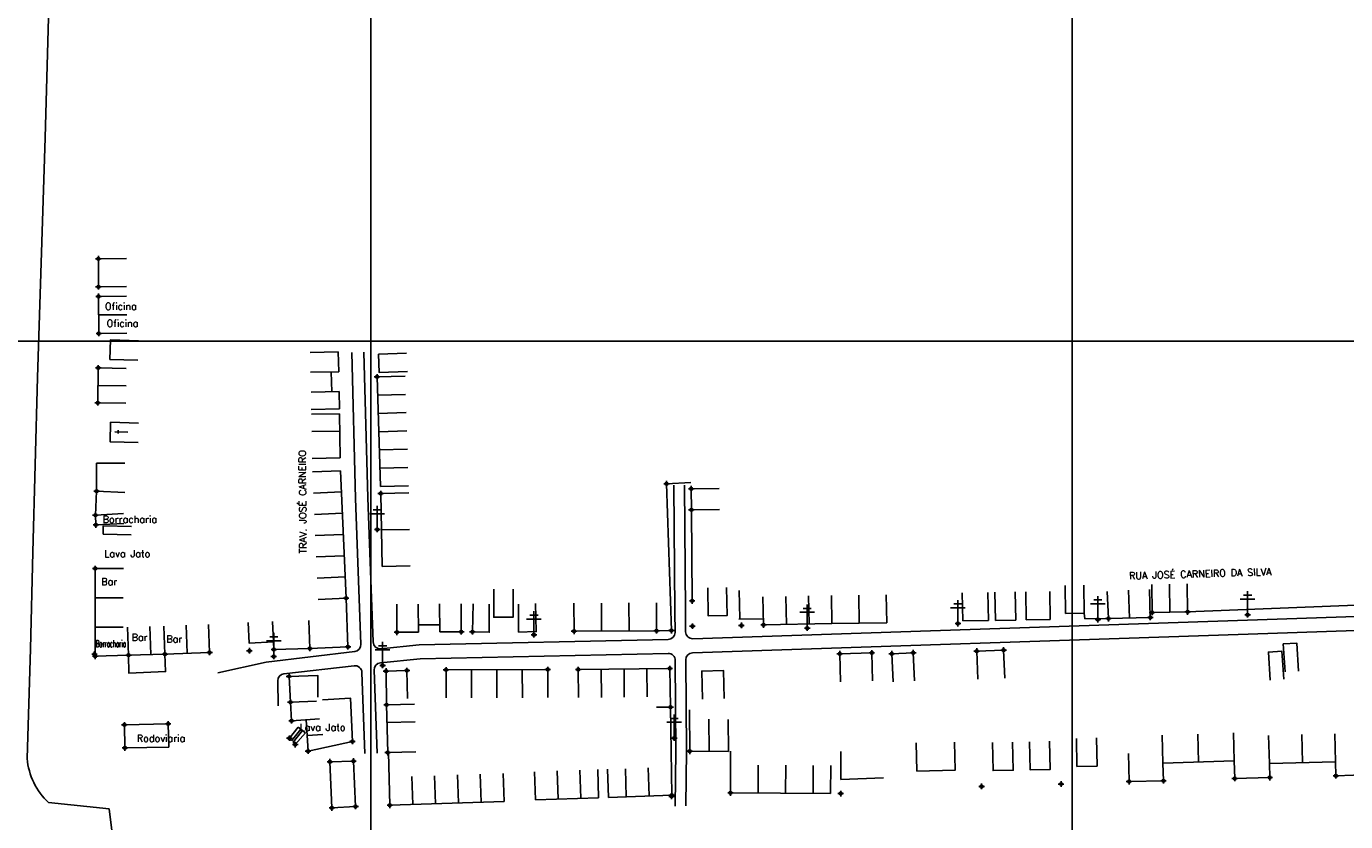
# Model space of a CAD drawing. Extents: x 539028 to 544996, y 8596245 to 8601028.
# Tile 20 of 32: x 541947 to 542323, y 8598226 to 8598453. Entities that reach past the tile are written whole.
import ezdxf
from ezdxf.enums import TextEntityAlignment as Align
from ezdxf.lldxf.tags import DXFTag

# ---------------------------------------------------------------- set-up
doc = ezdxf.new("R2010")
doc.units = 0
doc.header["$MEASUREMENT"] = 0
doc.header["$PDMODE"] = 34
doc.header["$PDSIZE"] = 0.8
for name, color, linetype in [('ASFALTO', 8, 'Continuous'), ('CASA', 2, 'Continuous'), ('CERCA', 9, 'CERCA_LINE'), ('ESTRADA_BARRO', 7, 'DASHED'), ('MALHA', 9, 'Continuous'), ('POSTE', 7, 'Continuous'), ('TEXTO', 2, 'Continuous'), ('TXT_NRUA', 2, 'Continuous')]:
    doc.layers.add(name, color=color, linetype=linetype)
doc.styles.add('GEOSIS', font='ROMANS.SHX')
doc.styles.get("Standard").update_dxf_attribs({"font": 'romans.shx'})
doc.linetypes.add('CERCA_LINE', pattern='A,0.5,-0.2,["X",Standard,S=0.1,R=0,X=-0.1,Y=-0.05],-0.25', length=0.95)
tags = doc.linetypes.add('DASHED', pattern=[0.75, 0.5, -0.25]).pattern_tags.tags
tags[6:7] = [DXFTag(74, 4), DXFTag(75, 0), DXFTag(340, '0'), DXFTag(46, 1.0), DXFTag(50, 0.0), DXFTag(44, 0.0), DXFTag(45, 0.0)]
tags[4:5] = [DXFTag(74, 4), DXFTag(75, 0), DXFTag(340, '0'), DXFTag(46, 1.0), DXFTag(50, 0.0), DXFTag(44, 0.0), DXFTag(45, 0.0)]

# ---------------------------------------------------------------- blocks, each defined once
blk = doc.blocks.new('C')
at = {"layer": 'CASA'}
blk.add_lwpolyline([(0, 0), (0, 8)], dxfattribs=at)
blk = doc.blocks.new('A$C225E566B')
at = {"layer": 'CASA'}
blk.add_lwpolyline([(0.16, 5.82), (8.16, 5.58), (8, 0), (0, 0.24)], dxfattribs=at)
blk = doc.blocks.new('A$C094F77C8')
at = {"layer": 'POSTE'}
for p, q in [((0, 5.6), (5.25, 5.6)), ((1.17, 7), (4.08, 7)), ((2.62, 0), (2.62, 8.4))]:
    blk.add_line(p, q, dxfattribs=at)
blk = doc.blocks.new('A$C34DC2D19')
at = {"layer": 'POSTE', "xscale": 0.8, "yscale": 0.8, "zscale": 0.8}
blk.add_blockref('A$C094F77C8', (0, 0, 340.37), dxfattribs=at)

msp = doc.modelspace()

# ---------------------------------------------------------------- linework, layer by layer
at = {"layer": 'ASFALTO'}
msp.add_lwpolyline([(541799.766, 8598109.323), (541802.861, 8598103.114), (541845.672, 8598141.273), (541855.907, 8598151.208), (541873.13, 8598167.086), (541923.705, 8598212.253), (541931.043, 8598217.398), (541942.355, 8598220.504), (541971.605, 8598223.467), (541970.817, 8598229.666), (541953.578, 8598231.456, -0.1852807), (541947.459, 8598244.032), (541948.444, 8598275.293), (541949.099, 8598302.887), (541950.436, 8598352.717), (541952.587, 8598421.06), (541954.861, 8598503.58)], format="xyb", dxfattribs=at)
at = {"layer": 'CASA'}
for p, q in [((542055.227, 8598353.13), (542047.231, 8598352.876)), ((542047.231, 8598352.876), (542048.222, 8598321.641)), ((542048.248, 8598321.641), (542056.246, 8598321.79)), ((542048.285, 8598319.641), (542056.284, 8598319.79)), ((542048.672, 8598298.849), (542048.285, 8598319.641)), ((541966.889, 8598298.219), (541966.871, 8598273.198)), ((541966.889, 8598298.219), (541966.871, 8598273.198)), ((541974.889, 8598298.213), (541966.889, 8598298.219)), ((541974.889, 8598298.213), (541966.889, 8598298.219)), ((542056.67, 8598298.998), (542048.672, 8598298.849)), ((542150.661, 8598283.949), (542150.487, 8598291.947)), ((542176.96, 8598282.574), (542176.854, 8598290.573)), ((542184.661, 8598290.676), (542184.766, 8598282.676)), ((542192.467, 8598290.779), (542192.573, 8598282.779)), ((542214.141, 8598291.314), (542214.262, 8598283.315)), ((542255.47, 8598291.703), (542255.808, 8598283.946)), ((542261.784, 8598284.105), (542261.571, 8598292.103)), ((542267.759, 8598284.265), (542267.546, 8598292.262)), ((542268.146, 8598293.706), (542268.259, 8598285.707)), ((542273.332, 8598285.778), (542273.219, 8598293.777)), ((542278.405, 8598285.85), (542278.292, 8598293.849)), ((542052.929, 8598280.055), (542052.87, 8598288.054)), ((542071.19, 8598288.189), (542071.249, 8598280.189)), ((542103.362, 8598288.331), (542103.415, 8598280.332)), ((542126.942, 8598280.488), (542126.889, 8598288.488)), ((542157.461, 8598282.149), (542157.287, 8598290.147)), ((542214.262, 8598283.315), (542221.571, 8598283.426)), ((542223.571, 8598283.456), (542229.381, 8598283.545)), ((542232.38, 8598283.59), (542239.19, 8598283.694)), ((542243.567, 8598285.422), (542248.877, 8598285.503)), ((542255.808, 8598283.946), (542267.759, 8598284.265)), ((542268.259, 8598285.707), (542278.405, 8598285.85)), ((541982.762, 8598273.69), (541982.475, 8598281.685)), ((541982.762, 8598273.69), (541982.475, 8598281.685)), ((541986.759, 8598273.833), (541986.473, 8598281.828)), ((541986.759, 8598273.833), (541986.473, 8598281.828)), ((541993.115, 8598274.061), (541992.829, 8598282.055)), ((541993.115, 8598274.061), (541992.829, 8598282.055)), ((541999.471, 8598274.288), (541999.185, 8598282.283)), ((541999.471, 8598274.288), (541999.185, 8598282.283)), ((542059.036, 8598280.099), (542052.929, 8598280.055)), ((542065.127, 8598282.172), (542059.021, 8598282.127)), ((542071.249, 8598280.189), (542065.142, 8598280.144)), ((542103.415, 8598280.332), (542126.942, 8598280.488)), ((542176.96, 8598282.574), (542157.461, 8598282.149)), ((542192.573, 8598282.779), (542176.96, 8598282.574)), ((541976.382, 8598273.546), (541986.759, 8598273.833)), ((541976.382, 8598273.546), (541986.759, 8598273.833)), ((541986.759, 8598273.833), (541999.471, 8598274.288)), ((541986.759, 8598273.833), (541999.471, 8598274.288)), ((542179.201, 8598273.945), (542188.347, 8598274.177)), ((542179.433, 8598265.948), (542179.201, 8598273.945)), ((542188.347, 8598274.177), (542188.55, 8598266.179)), ((542049.812, 8598268.984), (542055.748, 8598269.117)), ((542049.944, 8598259.353), (542049.812, 8598268.984)), ((542055.748, 8598269.117), (542055.927, 8598261.119)), ((542095.902, 8598269.42), (542066.905, 8598269.313)), ((542066.905, 8598269.313), (542066.935, 8598261.313)), ((542095.931, 8598261.42), (542095.902, 8598269.42)), ((542130.724, 8598269.702), (542104.617, 8598269.415)), ((542104.617, 8598269.415), (542104.704, 8598261.416)), ((542130.948, 8598258.728), (542130.724, 8598269.702)), ((542049.944, 8598259.353), (542057.942, 8598259.548)), ((542050.275, 8598245.746), (542049.944, 8598259.353)), ((542126.949, 8598258.646), (542130.948, 8598258.728)), ((542130.948, 8598258.728), (542131.28, 8598233.565)), ((542136.395, 8598246.123), (542136.308, 8598257.91)), ((542027.565, 8598246.133), (542026.982, 8598255.082)), ((542050.066, 8598254.355), (542058.064, 8598254.549)), ((542141.932, 8598246.092), (542141.866, 8598255.224)), ((542147.469, 8598246.06), (542147.403, 8598255.192)), ((542058.273, 8598245.941), (542050.275, 8598245.746)), ((542050.889, 8598230.688), (542050.522, 8598245.752)), ((542147.469, 8598246.06), (542136.395, 8598246.123)), ((542148.024, 8598246.181), (542148.029, 8598234.225)), ((542179.476, 8598238.048), (542179.521, 8598246.048)), ((542083.214, 8598239.808), (542083.49, 8598231.812)), ((542092.399, 8598232.271), (542092.133, 8598240.267)), ((542148.029, 8598234.225), (542176.597, 8598234.064)), ((542083.49, 8598231.812), (542050.889, 8598230.688)), ((542110.44, 8598232.871), (542092.399, 8598232.271)), ((542131.28, 8598233.565), (542113.239, 8598232.965))]:
    msp.add_line(p, q, dxfattribs=at)
for points, elevation in [([(541967.76, 8598386.601), (541975.76, 8598386.639)], 691.399), ([(541967.798, 8598378.603), (541967.76, 8598386.601)], 691.341), ([(541967.798, 8598378.603), (541975.798, 8598378.641)], 691.341), ([(541967.829, 8598375.864), (541975.829, 8598375.914)], 691.579), ([(541967.896, 8598365.296), (541967.829, 8598375.864)], 691.694), ([(541967.863, 8598370.58), (541975.862, 8598370.631)], 691.694), ([(541967.896, 8598365.296), (541975.896, 8598365.347)], 691.694), ([(541967.6, 8598345.502), (541967.74, 8598355.449)], 692.073), ([(541967.74, 8598355.449), (541975.739, 8598355.336)], 691.976), ([(541967.67, 8598350.475), (541975.669, 8598350.363)], 692.073), ([(541967.6, 8598345.502), (541975.6, 8598345.39)], 692.073), ([(541967.27, 8598328.26), (541975.27, 8598328.271)], 692.549), ([(541967.281, 8598320.305), (541967.27, 8598328.26)], 692.885), ([(541966.926, 8598313.488), (541967.281, 8598320.305)], 692.895), ([(541967.281, 8598320.305), (541975.27, 8598319.889)], 692.885), ([(541966.926, 8598313.488), (541974.915, 8598313.906)], 692.895), ([(541967.073, 8598310.678), (541966.926, 8598313.488)], 693.064), ([(541967.073, 8598310.678), (541975.062, 8598311.096)], 693.064)]:
    msp.add_lwpolyline(points, dxfattribs=dict(at, elevation=elevation))
for points in [[(542036.298, 8598354.367), (542036.192, 8598360.012)], [(542055.677, 8598359.69), (542047.683, 8598359.383), (542047.885, 8598354.149), (542055.879, 8598354.457)], [(542036.298, 8598354.367), (542028.3, 8598354.216)], [(542034.199, 8598354.327), (542034.305, 8598348.683)], [(542036.405, 8598348.723), (542028.406, 8598348.572)], [(542036.498, 8598343.778), (542036.405, 8598348.723)], [(542036.498, 8598343.778), (542028.5, 8598343.627)], [(542036.498, 8598343.778), (542028.5, 8598343.627)], [(542036.525, 8598342.378), (542028.526, 8598342.227)], [(542036.762, 8598329.789), (542036.525, 8598342.378)], [(541976.172, 8598337.11), (541972.432, 8598337.275)], [(541973.378, 8598336.764), (541973.404, 8598337.683)], [(542036.762, 8598329.789), (542028.764, 8598329.638)], [(542036.831, 8598326.144), (542038.416, 8598289.785)], [(542144.83, 8598321.042), (542136.83, 8598320.979), (542136.877, 8598315.023), (542144.877, 8598315.087)], [(541969.138, 8598308.014), (541969.184, 8598310.383)], [(541969.184, 8598310.383), (541977.182, 8598310.229)], [(541969.138, 8598308.014), (541977.137, 8598307.86)], [(542080.522, 8598292.328), (542080.522, 8598284.328), (542086.014, 8598284.328), (542086.014, 8598292.328)], [(542141.536, 8598292.727), (542141.682, 8598284.729), (542147.05, 8598284.826), (542146.905, 8598292.825)], [(542221.571, 8598283.426), (542221.45, 8598291.425)], [(542223.571, 8598283.456), (542223.45, 8598291.455)], [(542229.381, 8598283.545), (542229.259, 8598291.544)], [(542232.38, 8598283.59), (542232.259, 8598291.589)], [(542232.38, 8598283.59), (542232.259, 8598291.589)], [(542239.19, 8598283.694), (542239.068, 8598291.693)], [(542243.567, 8598285.422), (542243.446, 8598293.421)], [(542248.877, 8598285.503), (542248.756, 8598293.502)], [(542038.416, 8598289.785), (542038.953, 8598275.908)], [(542058.977, 8598288.099), (542059.036, 8598280.099)], [(542065.084, 8598288.144), (542065.142, 8598280.144)], [(542074.648, 8598288.196), (542074.439, 8598280.199), (542079.24, 8598280.073), (542079.22, 8598288.073)], [(542087.563, 8598288.094), (542087.583, 8598280.094), (542092.625, 8598280.247), (542092.383, 8598288.243)], [(542010.463, 8598282.793), (542010.74, 8598276.964), (542017.726, 8598277.297), (542017.448, 8598283.126)], [(542010.463, 8598282.793), (542010.74, 8598276.964), (542017.726, 8598277.297), (542017.448, 8598283.126)], [(542017.829, 8598275.135), (542028.077, 8598275.445), (542027.835, 8598283.441)], [(542150.428, 8598283.765), (542157.423, 8598283.917)], [(541966.871, 8598273.198), (541976.382, 8598273.546), (541976.089, 8598281.541)], [(541966.871, 8598273.198), (541976.382, 8598273.546), (541976.089, 8598281.541)], [(542010.74, 8598276.964), (542017.726, 8598277.297)], [(542017.726, 8598277.297), (542017.829, 8598275.135)], [(542038.953, 8598275.908), (542028.077, 8598275.445)], [(542306.192, 8598268.732), (542305.66, 8598276.714), (542309.522, 8598276.971), (542310.054, 8598268.989)], [(542194.378, 8598265.934), (542194.021, 8598273.926), (542200.153, 8598274.2), (542200.51, 8598266.208)], [(542226.228, 8598266.963), (542225.931, 8598274.957), (542218.246, 8598274.672), (542218.542, 8598266.678)], [(542301.961, 8598266.409), (542301.429, 8598274.391), (542305.291, 8598274.649), (542305.823, 8598266.666)], [(542140.01, 8598261.005), (542139.847, 8598269.004), (542146.05, 8598269.13), (542146.213, 8598261.132)], [(542030.347, 8598261.572), (542030.342, 8598267.764), (542022.145, 8598267.483), (542022.537, 8598260.101), (542029.998, 8598260.41)], [(542027.565, 8598246.133), (542040.206, 8598248.929), (542039.643, 8598261.272), (542031.66, 8598260.746)], [(542030.864, 8598255.334), (542022.881, 8598254.815), (542022.537, 8598260.101)], [(541975.178, 8598253.651), (541987.675, 8598253.91)], [(541975.178, 8598253.651), (541975.352, 8598247.05)], [(541987.675, 8598253.91), (541987.849, 8598247.309)], [(542024.727, 8598253.02), (542022.242, 8598249.843)], [(542026.849, 8598251.36), (542024.727, 8598253.02)], [(542022.242, 8598249.843), (542022.867, 8598249.157)], [(542025.551, 8598252.376), (542022.841, 8598249.125)], [(542023.275, 8598248.709), (542023.9, 8598248.023), (542026.849, 8598251.36)], [(542026.023, 8598252.006), (542023.302, 8598248.741)], [(542027.274, 8598250.607), (542031.811, 8598250.93)], [(542246.675, 8598249.779), (542246.842, 8598241.781), (542252.57, 8598241.9), (542252.404, 8598249.898)], [(542271.105, 8598250.696), (542271.357, 8598242.7), (542291.689, 8598243.34), (542291.437, 8598251.336)], [(542281.523, 8598243.02), (542281.271, 8598251.016)], [(542301.503, 8598250.605), (542301.722, 8598242.608), (542320.592, 8598243.125), (542320.373, 8598251.122)], [(542311.157, 8598242.866), (542310.938, 8598250.863)], [(541975.352, 8598247.05), (541987.849, 8598247.309)], [(542201.029, 8598248.475), (542201.204, 8598240.477), (542212.065, 8598240.716), (542211.889, 8598248.714)], [(542222.759, 8598248.595), (542222.925, 8598240.596), (542228.654, 8598240.716), (542228.487, 8598248.714)], [(542233.309, 8598248.825), (542233.475, 8598240.827), (542239.204, 8598240.946), (542239.037, 8598248.944)], [(542261.516, 8598245.46), (542261.712, 8598237.462), (542271.514, 8598237.702), (542271.357, 8598242.7)], [(542041.105, 8598230.345), (542034.361, 8598229.934), (542033.819, 8598243.127), (542040.52, 8598243.314), (542041.105, 8598230.345)], [(542171.597, 8598234.092), (542171.642, 8598242.092)], [(542176.597, 8598234.064), (542176.642, 8598242.064)], [(542291.689, 8598243.34), (542271.357, 8598242.7)], [(542291.689, 8598243.34), (542291.846, 8598238.343), (542301.832, 8598238.609), (542301.722, 8598242.608)], [(542320.592, 8598243.125), (542301.722, 8598242.608)], [(542320.592, 8598243.125), (542320.702, 8598239.126)], [(542110.174, 8598240.867), (542110.44, 8598232.871)], [(542112.973, 8598240.96), (542113.239, 8598232.965)], [(542179.476, 8598238.048), (542191.636, 8598238.53)], [(542320.702, 8598239.126), (542330.74, 8598239.444)]]:
    msp.add_lwpolyline(points, dxfattribs=at)
at = {"layer": 'CASA', "linetype": 'DASHED'}
msp.add_lwpolyline([(541976.382, 8598273.546), (541976.437, 8598268.412), (541986.952, 8598268.832), (541986.759, 8598273.833)], dxfattribs=at)
msp.add_lwpolyline([(541976.382, 8598273.546), (541976.437, 8598268.412), (541986.952, 8598268.832), (541986.759, 8598273.833)], dxfattribs=at)
at = {"layer": 'CASA'}
for p in [(541967.76, 8598386.601, 691.399), (541967.76, 8598386.601, 691.399), (541967.798, 8598378.603, 691.341), (541967.798, 8598378.603, 691.341), (541967.829, 8598375.864, 691.579), (541967.829, 8598375.864, 691.579), (541967.896, 8598365.296, 691.694), (541967.896, 8598365.296, 691.694), (541967.74, 8598355.449, 691.976), (541967.74, 8598355.449, 691.976), (542047.231, 8598352.876, 692.423), (541967.6, 8598345.502, 692.073), (541967.6, 8598345.502, 692.073), (541967.281, 8598320.305, 692.885), (541967.281, 8598320.305, 692.885), (542136.83, 8598320.979, 692.879), (542048.285, 8598319.641, 692.938), (541966.926, 8598313.488, 692.895), (541966.926, 8598313.488, 692.895), (542136.877, 8598315.023, 693.016), (541967.073, 8598310.678, 693.064), (541967.073, 8598310.678, 693.064), (541966.889, 8598298.219, 693.769), (541966.889, 8598298.219, 693.769), (542038.416, 8598289.785, 692.895), (542137.106, 8598288.992, 693.11), (542157.461, 8598282.149, 693.047), (542255.808, 8598283.946, 693.394), (542267.759, 8598284.265, 693.363), (542268.259, 8598285.707, 693.658), (542278.405, 8598285.85, 693.415), (542052.929, 8598280.055, 693.215), (542071.249, 8598280.189, 693.101), (542074.439, 8598280.199, 693.072), (542103.415, 8598280.332, 693.067), (542126.942, 8598280.488, 693.179), (542137.18, 8598281.799, 693.193), (542151.155, 8598282.01, 693.102), (542010.843, 8598274.802, 693.662), (542010.843, 8598274.802, 693.662), (542017.829, 8598275.135, 693.676), (542028.077, 8598275.445, 693.712), (542038.953, 8598275.908, 693.372), (542218.246, 8598274.672, 694.163), (542225.931, 8598274.957, 694.239), (541966.672, 8598273.84, 693.829), (541966.672, 8598273.84, 693.829), (541966.871, 8598273.198, 693.83), (541966.871, 8598273.198, 693.83), (541976.382, 8598273.546, 693.793), (541976.382, 8598273.546, 693.793), (541986.759, 8598273.833, 693.717), (541986.759, 8598273.833, 693.717), (541999.471, 8598274.288, 693.476), (541999.471, 8598274.288, 693.476), (542179.201, 8598273.945, 693.375), (542188.347, 8598274.177, 693.154), (542194.021, 8598273.926, 693.562), (542200.153, 8598274.2, 693.589), (542022.145, 8598267.483, 693.746), (542049.812, 8598268.984, 693.473), (542055.748, 8598269.117, 693.486), (542066.905, 8598269.313, 693.161), (542095.902, 8598269.42, 693.491), (542104.617, 8598269.415, 693.358), (542130.724, 8598269.702, 693.707), (542022.537, 8598260.101, 693.838), (542049.944, 8598259.353, 693.634), (542130.948, 8598258.728, 693.929), (541975.178, 8598253.651, 694.103), (541987.675, 8598253.91, 694.143), (542022.881, 8598254.815, 694.029), (542022.242, 8598249.843, 693.97), (542040.206, 8598248.929, 693.942), (541975.352, 8598247.05, 694.107), (542023.9, 8598248.023, 694.059), (542027.565, 8598246.133, 694.049), (542050.275, 8598245.746, 694.448), (542136.395, 8598246.123, 694.136), (542033.819, 8598243.127, 694.048), (542040.52, 8598243.314, 693.861), (542261.712, 8598237.462, 695.256), (542271.514, 8598237.702, 695.248), (542291.846, 8598238.343, 695.387), (542301.832, 8598238.609, 695.453), (542320.702, 8598239.126, 695.515), (542131.215, 8598233.25, 695.015), (542131.28, 8598233.565, 694.34), (542148.029, 8598234.225, 694.594), (542179.453, 8598234.048, 694.109), (542219.652, 8598236.096, 695.112), (542242.298, 8598236.768, 695.003), (542034.361, 8598229.934, 694.262), (542041.105, 8598230.345, 694.297), (542050.889, 8598230.688, 694.442)]:
    msp.add_point(p, dxfattribs=at)
at = {"layer": 'CERCA'}
for points in [[(542136.7, 8598322.745), (542129.809, 8598322.435), (542131.163, 8598280.517), (542126.942, 8598280.488)], [(542136.877, 8598315.023), (542137.106, 8598288.992)], [(542348.44, 8598292.324), (542347.908, 8598288.643), (542278.405, 8598285.85)], [(542248.877, 8598285.503), (542248.877, 8598285.503), (542249.127, 8598283.915), (542255.808, 8598283.946)]]:
    msp.add_lwpolyline(points, dxfattribs=at)
for p in [(542129.809, 8598322.435, 692.676), (542131.163, 8598280.517, 693.241)]:
    msp.add_point(p, dxfattribs=at)
at = {"layer": 'ESTRADA_BARRO'}
for p, q in [((542041.074, 8598318.249), (542040.007, 8598359.841)), ((542044.572, 8598318.361), (542043.506, 8598359.931)), ((542132.195, 8598285.976), (542131.877, 8598321.974)), ((542135.195, 8598286), (542134.876, 8598322.001)), ((542042.079, 8598292.202), (542041.074, 8598318.249)), ((542045.577, 8598292.333), (542044.572, 8598318.361)), ((542042.649, 8598276.626), (542042.079, 8598292.202)), ((542046.128, 8598277.28), (542045.577, 8598292.333)), ((542132.237, 8598280.02), (542132.195, 8598285.976)), ((542135.236, 8598280.21), (542135.195, 8598286)), ((542137.302, 8598278.226), (542295.511, 8598283.515)), ((542295.511, 8598283.515), (542371.618, 8598286.034)), ((542137.225, 8598274.221), (542295.644, 8598279.517)), ((542295.644, 8598279.517), (542371.764, 8598282.036)), ((542048.331, 8598275.363), (542059.244, 8598276.488)), ((542059.244, 8598276.488), (542130.28, 8598278.007)), ((542015.6, 8598271.522), (542040.89, 8598274.567)), ((542048.214, 8598271.33), (542059.492, 8598272.492)), ((542059.492, 8598272.492), (542130.251, 8598274.005)), ((542132.475, 8598246.247), (542132.293, 8598272.02)), ((542135.475, 8598246.239), (542135.292, 8598272.208)), ((542001.821, 8598268.5), (542015.6, 8598271.522)), ((542020.682, 8598268.21), (542040.705, 8598270.516)), ((542043.791, 8598245.431), (542042.943, 8598268.603)), ((542047.289, 8598245.559), (542046.421, 8598269.267)), ((542019.046, 8598259.089), (542018.911, 8598266.185)), ((542132.28, 8598230.461), (542132.475, 8598246.247)), ((542135.282, 8598230.548), (542135.475, 8598246.239))]:
    msp.add_line(p, q, dxfattribs=at)
for centre, start, end in [((542130.237, 8598280.006), 271.22493, 0.40377), ((542137.236, 8598280.225), 180.40377, 271.91486), ((542040.65, 8598276.553), 276.86571, 2.09619), ((542048.126, 8598277.353), 182.09619, 275.88344), ((542130.293, 8598272.006), 0.40377, 91.22493), ((542137.292, 8598272.222), 91.91486, 180.40377), ((542020.91, 8598266.223), 96.56903, 181.09391), ((542040.944, 8598268.53), 2.09619, 96.86571), ((542048.419, 8598269.341), 95.88344, 182.09619)]:
    msp.add_arc(centre, 2, start, end, dxfattribs=at)
at = {"layer": 'MALHA'}
for p, q in [((542045.513, 8601028.275), (542045.513, 8596264.109)), ((542245.513, 8601028.275), (542245.513, 8596264.109)), ((539050.307, 8598363.105), (544995.7, 8598363.105))]:
    msp.add_line(p, q, dxfattribs=at)
at = {"layer": 'POSTE'}
for p in [(542047.304, 8598309.383, 692.903), (542212.889, 8598282.536, 693.111), (542252.798, 8598283.668, 693.385), (542295.5, 8598285.051, 693.687), (542091.987, 8598279.338, 692.733), (542169.914, 8598281.262, 692.962), (542017.79, 8598273.159, 693.524), (542048.832, 8598270.587, 693.105), (542131.981, 8598249.882, 693.857)]:
    msp.add_point(p, dxfattribs=at)

# ---------------------------------------------------------------- block references
at = {"layer": 'CASA'}
for name, p, rotation in [('A$C225E566B', (541979.213, 8598363.449), 180), ('C', (542036.192, 8598360.012), 91.08125909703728), ('C', (542047.396, 8598347.67), 271.8171384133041), ('A$C225E566B', (541979.257, 8598339.96), 180), ('C', (542047.561, 8598342.464), 271.8171384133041), ('C', (542036.618, 8598337.433), 91.08125909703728), ('C', (542047.726, 8598337.258), 271.8171384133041), ('C', (542047.891, 8598332.052), 271.8171384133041), ('C', (542028.838, 8598325.796), 272.4960698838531), ('C', (542048.056, 8598326.847), 271.8171384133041), ('C', (542029.103, 8598319.736), 272.4960698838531), ('C', (542029.367, 8598313.676), 272.4960698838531), ('C', (542056.477, 8598309.394), 91.06575278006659), ('C', (542029.631, 8598307.616), 272.4960698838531), ('C', (542029.895, 8598301.556), 272.4960698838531), ('C', (542030.159, 8598295.496), 272.4960698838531), ('C', (541966.883, 8598289.879), 269.9580943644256), ('C', (541966.883, 8598289.879), 269.9580943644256), ('C', (542030.423, 8598289.436), 272.4960698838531), ('C', (542111.257, 8598280.384), 0.381610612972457), ('C', (542119.1, 8598280.436), 0.381610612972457), ('C', (542163.787, 8598290.289), 181.2472096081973), ('C', (542170.286, 8598290.43), 181.2472096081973), ('C', (541966.877, 8598281.538), 269.9580943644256), ('C', (541966.877, 8598281.538), 269.9580943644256), ('C', (542074.154, 8598269.34), 180.2126146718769), ('C', (542081.403, 8598269.367), 180.2126146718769), ('C', (542088.652, 8598269.393), 180.2126146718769), ('C', (542111.143, 8598269.487), 180.6287401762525), ('C', (542117.67, 8598269.558), 180.6287401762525), ('C', (542124.197, 8598269.63), 180.6287401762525), ('C', (542155.885, 8598234.181), 359.6776396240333), ('C', (542163.741, 8598234.136), 359.6776396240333), ('C', (542057.133, 8598238.908), 181.974607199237), ('C', (542063.654, 8598239.133), 181.974607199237), ('C', (542070.174, 8598239.358), 181.974607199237), ('C', (542076.694, 8598239.583), 181.974607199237), ('C', (542098.613, 8598240.482), 181.9061986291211), ('C', (542105.093, 8598240.698), 181.9061986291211), ('C', (542118.053, 8598241.129), 181.9061986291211), ('C', (542124.533, 8598241.345), 181.9061986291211)]:
    msp.add_blockref(name, p, dxfattribs=dict(at, rotation=rotation))
at = {"layer": 'POSTE'}
for p in [(542045.204, 8598309.383, 352.528), (542293.4, 8598285.051, 353.312), (542167.814, 8598281.262, 352.588), (542210.789, 8598282.536, 352.737), (542250.698, 8598283.668, 353.01), (542089.887, 8598279.338, 352.358), (542015.69, 8598273.159, 353.15), (542046.732, 8598270.587, 352.73), (542129.881, 8598249.882, 353.483)]:
    msp.add_blockref('A$C34DC2D19', p, dxfattribs=at)

# ---------------------------------------------------------------- texts
at = {"layer": 'TEXTO', "style": 'GEOSIS'}
for s, p in [('Oficina', (541969.648, 8598371.432)), ('Oficina', (541970.12, 8598366.562)), ('Borracharia', (541969.019, 8598310.636)), ('Lava Jato', (541969.462, 8598300.899)), ('Bar', (541968.576, 8598292.844)), ('Bar', (541977.257, 8598277)), ('Bar', (541977.257, 8598277)), ('Bar', (541987.13, 8598276.507)), ('Bar', (541987.13, 8598276.507)), ('Lava Jato', (542025.14, 8598251.35)), ('Rodoviaria', (541978.738, 8598248.217))]:
    msp.add_text(s, height=2, dxfattribs=at).set_placement(p, align=Align.BOTTOM_LEFT)
at = {"layer": 'TEXTO', "style": 'GEOSIS', "width": 0.509729}
msp.add_text('Borracharia', height=2, dxfattribs=at).set_placement((541967.017, 8598275.81), (541975.61, 8598275.81), align=Align.FIT)
at = {"layer": 'TXT_NRUA', "style": 'GEOSIS'}
for s, rotation, p in [('TRAV. JOSÉ CARNEIRO ', 90.44547, (542027.737, 8598302.543)), ('RUA JOSÉ CARNEIRO DA SILVA', 1.67653, (542261.75, 8598294.555))]:
    msp.add_text(s, height=2, rotation=rotation, dxfattribs=at).set_placement(p, align=Align.BOTTOM_LEFT)

doc.saveas('drawing.dxf')
